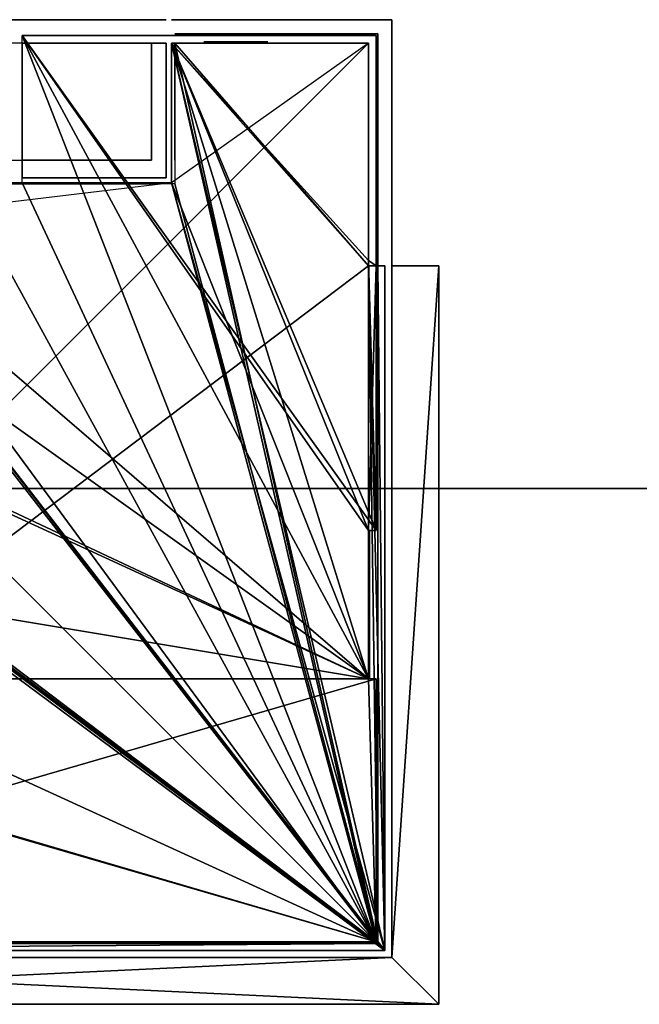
# Model space of a CAD drawing. Header units: metres. Extents: x -25 to 185, y -12 to 10.
# Tile 3 of 5: x 2 to 15, y -11 to 10. Entities that reach past the tile are written whole.
import ezdxf

# ---------------------------------------------------------------- set-up
doc = ezdxf.new("R2010")
doc.units = ezdxf.units.M

msp = doc.modelspace()

# ---------------------------------------------------------------- linework, layer by layer
at = {"layer": 'Building Shading', "color": 195}
for points in [[(5.3707, 10, 17.75), (5.3707, 10, 18.75), (10, 10, 18.75), (10, 10, 17.75)], [(10, 10, 17.75), (10, 10, 18.75), (5.3707, 10, 18.75), (5.3707, 10, 17.75)], [(10, 10, 17.75), (10, 10, 18.75), (10, -10, 18.75), (10, -10, 17.75)], [(10, -10, 17.75), (10, -10, 18.75), (10, 10, 18.75), (10, 10, 17.75)], [(5.3707, 9.7, 17.75), (5.3707, 9.7, 18.75), (9.7, 9.7, 18.75), (9.7, 9.7, 17.75)], [(9.7, 9.7, 17.75), (9.7, 9.7, 18.75), (5.3707, 9.7, 18.75), (5.3707, 9.7, 17.75)], [(9.7, 9.7, 17.75), (9.7, 9.7, 18.75), (9.7, -9.7, 18.75), (9.7, -9.7, 17.75)], [(9.7, -9.7, 17.75), (9.7, -9.7, 18.75), (9.7, 9.7, 18.75), (9.7, 9.7, 17.75)], [(10, 4.75251, 6.55), (11, 4.75, 6.55), (10, -10, 6.55)], [(10, -10, 6.55), (11, 4.75, 6.55), (10, 4.75251, 6.55)], [(10, 4.75251, 6.56), (11, 4.75, 6.56), (10, -10, 6.56)], [(10, -10, 6.56), (11, 4.75, 6.56), (10, 4.75251, 6.56)], [(10, 4.75251, 10.05), (11, 4.75, 10.05), (10, -10, 10.05)], [(10, -10, 10.05), (11, 4.75, 10.05), (10, 4.75251, 10.05)], [(10, 4.75251, 10.06), (11, 4.75, 10.06), (10, -10, 10.06)], [(10, -10, 10.06), (11, 4.75, 10.06), (10, 4.75251, 10.06)], [(10, 4.75251, 13.55), (11, 4.75, 13.55), (10, -10, 13.55)], [(10, -10, 13.55), (11, 4.75, 13.55), (10, 4.75251, 13.55)], [(10, 4.75251, 13.56), (11, 4.75, 13.56), (10, -10, 13.56)], [(10, -10, 13.56), (11, 4.75, 13.56), (10, 4.75251, 13.56)], [(11, 4.75, 3.05), (10, 4.75249, 3.05), (10, -10, 3.05)], [(10, -10, 3.05), (10, 4.75249, 3.05), (11, 4.75, 3.05)], [(11, 4.75, 3.06), (10, 4.75249, 3.06), (10, -10, 3.06)], [(10, -10, 3.06), (10, 4.75249, 3.06), (11, 4.75, 3.06)], [(11, 4.75, 17.25), (10, 4.75249, 17.25), (10, -10, 17.25)], [(10, -10, 17.25), (10, 4.75249, 17.25), (11, 4.75, 17.25)], [(11, 4.75, 17.26), (10, 4.75249, 17.26), (10, -10, 17.26)], [(10, -10, 17.26), (10, 4.75249, 17.26), (11, 4.75, 17.26)], [(10, -10, 3.05), (11, -11, 3.05), (11, 4.75, 3.05)], [(11, 4.75, 3.05), (11, -11, 3.05), (10, -10, 3.05)], [(10, -10, 3.06), (11, -11, 3.06), (11, 4.75, 3.06)], [(11, 4.75, 3.06), (11, -11, 3.06), (10, -10, 3.06)], [(11, -11, 6.55), (10, -10, 6.55), (11, 4.75, 6.55)], [(11, 4.75, 6.55), (10, -10, 6.55), (11, -11, 6.55)], [(11, -11, 6.56), (10, -10, 6.56), (11, 4.75, 6.56)], [(11, 4.75, 6.56), (10, -10, 6.56), (11, -11, 6.56)], [(11, -11, 10.05), (10, -10, 10.05), (11, 4.75, 10.05)], [(11, 4.75, 10.05), (10, -10, 10.05), (11, -11, 10.05)], [(11, -11, 10.06), (10, -10, 10.06), (11, 4.75, 10.06)], [(11, 4.75, 10.06), (10, -10, 10.06), (11, -11, 10.06)], [(11, -11, 13.55), (10, -10, 13.55), (11, 4.75, 13.55)], [(11, 4.75, 13.55), (10, -10, 13.55), (11, -11, 13.55)], [(11, -11, 13.56), (10, -10, 13.56), (11, 4.75, 13.56)], [(11, 4.75, 13.56), (10, -10, 13.56), (11, -11, 13.56)], [(10, -10, 17.25), (11, -11, 17.25), (11, 4.75, 17.25)], [(11, 4.75, 17.25), (11, -11, 17.25), (10, -10, 17.25)], [(10, -10, 17.26), (11, -11, 17.26), (11, 4.75, 17.26)], [(11, 4.75, 17.26), (11, -11, 17.26), (10, -10, 17.26)], [(9.7, -9.7, 17.75), (9.7, -9.7, 18.75), (-9.7, -9.7, 18.75), (-9.7, -9.7, 17.75)], [(-9.7, -9.7, 17.75), (-9.7, -9.7, 18.75), (9.7, -9.7, 18.75), (9.7, -9.7, 17.75)], [(10, -10, 3.05), (-11, -11, 3.05), (11, -11, 3.05)], [(11, -11, 3.05), (-11, -11, 3.05), (10, -10, 3.05)], [(-10, -10, 3.05), (-11, -11, 3.05), (10, -10, 3.05)], [(10, -10, 3.05), (-11, -11, 3.05), (-10, -10, 3.05)], [(10, -10, 3.06), (-11, -11, 3.06), (11, -11, 3.06)], [(11, -11, 3.06), (-11, -11, 3.06), (10, -10, 3.06)], [(-10, -10, 3.06), (-11, -11, 3.06), (10, -10, 3.06)], [(10, -10, 3.06), (-11, -11, 3.06), (-10, -10, 3.06)], [(-11, -11, 6.55), (-10, -10, 6.55), (11, -11, 6.55)], [(11, -11, 6.55), (-10, -10, 6.55), (-11, -11, 6.55)], [(-11, -11, 6.56), (-10, -10, 6.56), (11, -11, 6.56)], [(11, -11, 6.56), (-10, -10, 6.56), (-11, -11, 6.56)], [(-11, -11, 10.05), (-10, -10, 10.05), (11, -11, 10.05)], [(11, -11, 10.05), (-10, -10, 10.05), (-11, -11, 10.05)], [(-11, -11, 10.06), (-10, -10, 10.06), (11, -11, 10.06)], [(11, -11, 10.06), (-10, -10, 10.06), (-11, -11, 10.06)], [(-11, -11, 13.55), (-10, -10, 13.55), (11, -11, 13.55)], [(11, -11, 13.55), (-10, -10, 13.55), (-11, -11, 13.55)], [(-11, -11, 13.56), (-10, -10, 13.56), (11, -11, 13.56)], [(11, -11, 13.56), (-10, -10, 13.56), (-11, -11, 13.56)], [(10, -10, 17.25), (-11, -11, 17.25), (11, -11, 17.25)], [(11, -11, 17.25), (-11, -11, 17.25), (10, -10, 17.25)], [(-10, -10, 17.25), (-11, -11, 17.25), (10, -10, 17.25)], [(10, -10, 17.25), (-11, -11, 17.25), (-10, -10, 17.25)], [(10, -10, 17.26), (-11, -11, 17.26), (11, -11, 17.26)], [(11, -11, 17.26), (-11, -11, 17.26), (10, -10, 17.26)], [(-10, -10, 17.26), (-11, -11, 17.26), (10, -10, 17.26)], [(10, -10, 17.26), (-11, -11, 17.26), (-10, -10, 17.26)], [(10, -10, 17.75), (10, -10, 18.75), (-10, -10, 18.75), (-10, -10, 17.75)], [(-10, -10, 17.75), (-10, -10, 18.75), (10, -10, 18.75), (10, -10, 17.75)], [(10, -10, 6.55), (11, -11, 6.55), (-10, -10, 6.55)], [(-10, -10, 6.55), (11, -11, 6.55), (10, -10, 6.55)], [(10, -10, 6.56), (11, -11, 6.56), (-10, -10, 6.56)], [(-10, -10, 6.56), (11, -11, 6.56), (10, -10, 6.56)], [(10, -10, 10.05), (11, -11, 10.05), (-10, -10, 10.05)], [(-10, -10, 10.05), (11, -11, 10.05), (10, -10, 10.05)], [(10, -10, 10.06), (11, -11, 10.06), (-10, -10, 10.06)], [(-10, -10, 10.06), (11, -11, 10.06), (10, -10, 10.06)], [(10, -10, 13.55), (11, -11, 13.55), (-10, -10, 13.55)], [(-10, -10, 13.55), (11, -11, 13.55), (10, -10, 13.55)], [(10, -10, 13.56), (11, -11, 13.56), (-10, -10, 13.56)], [(-10, -10, 13.56), (11, -11, 13.56), (10, -10, 13.56)]]:
    msp.add_3dface(points, dxfattribs=at)
at = {"layer": 'Z01_P02', "color": 43}
for points in [[(9.5, 10, 3), (9.5, 10), (5.296, 10), (5.296, 10, 3)], [(5.296, 9.49988, 3), (5.296, 9.49988), (5.296, 6.62988), (5.296, 6.62988, 3)], [(10, 4.86232, 3), (10, 4.86232), (10, 9.5), (10, 9.5, 3)], [(5.18606, 6.5197, 3), (5.18606, 6.5197), (2.11256, 6.5197), (2.11256, 6.5197, 3)], [(10, -9.85, 3), (10, -9.85), (10, 4.75231), (10, 4.75231, 3)], [(12, 0, -25.7), (0, 0, -25.7), (0, 0, -26), (12, 0, -26)], [(185.259, 0, -26.7), (0, 0, -26.7), (0, 0, -27), (185.259, 0, -27)], [(19.44, 0, -27.7), (0, 0, -27.7), (0, 0, -28), (19.44, 0, -28)], [(6, 0, -28.7), (0, 0, -28.7), (0, 0, -29), (6, 0, -29)], [(-9.85, -10, 3), (-9.85, -10), (9.85, -10), (9.85, -10, 3)]]:
    msp.add_3dface(points, dxfattribs=at)
at = {"layer": 'Z01_P02', "color": 15}
for points in [[(9.85, -9.85005, 3), (-2.8059, 6.51965, 3), (-9.5, 9.49995, 3)], [(9.85, -9.85005, 3), (-9.5, 9.49995, 3), (-9.5, 4.75245, 3)], [(9.5001, 4.75245, 3), (9.5001, 9.49995, 3), (5.2961, 9.49995, 3)], [(9.85, -9.85005, 3), (9.5001, 4.75245, 3), (5.2961, 9.49995, 3)], [(9.85, -9.85005, 3), (5.2961, 9.49995, 3), (5.2961, 6.51965, 3)], [(9.85, -9.85005, 3), (5.2961, 6.51965, 3), (-2.8059, 6.51965, 3)], [(-9.85, 4.75245, 3), (-9.85, -9.85005, 3), (9.85, -9.85005, 3)], [(-9.85, 4.75245, 3), (9.85, -9.85005, 3), (-9.5, 4.75245, 3)], [(9.85, -9.85005, 3), (9.85, 4.75245, 3), (9.5001, 4.75245, 3)]]:
    msp.add_3dface(points, dxfattribs=at)
at = {"layer": 'Z01_P02', "color": 8}
for points in [[(9.66623, -9.66582), (-9.49997, 4.86248), (-9.49997, 9.49998)], [(9.66623, -9.66582), (-9.49997, 9.49998), (-2.80597, 6.51948)], [(9.66623, -9.66582), (5.29613, 6.51948), (5.29613, 9.49998)], [(5.29613, 9.49998), (9.50013, 9.49998), (9.50013, 4.86248)], [(5.29613, 9.49998), (9.50013, 4.86248), (9.66623, -0.89432)], [(5.29613, 9.49998), (9.66623, -0.89432), (9.50023, -0.89432)], [(5.29613, 9.49998), (9.50023, -0.89432), (9.50023, -4.05532)], [(9.66623, -9.66582), (5.29613, 9.49998), (9.50023, -4.05532)], [(9.66623, -9.66582), (-2.80597, 6.51948), (5.29613, 6.51948)], [(9.66623, -9.66582), (-9.66577, 4.75268), (-9.49997, 4.86248)], [(9.50013, 4.86248), (9.66623, 4.75268), (9.66623, -0.89432)], [(9.66623, -9.66582), (-9.49977, -0.89432), (-9.66577, 4.75268)], [(9.66623, -9.66582), (-9.49977, -4.05532), (-9.49977, -0.89432)], [(9.66623, -9.66582), (-9.66577, -9.66582), (-9.66577, -4.05532)], [(9.66623, -9.66582), (-9.66577, -4.05532), (-9.49977, -4.05532)], [(9.66623, -9.66582), (9.50023, -4.05532), (9.66623, -4.05532)]]:
    msp.add_3dface(points, dxfattribs=at)
at = {"layer": 'Z01_P02', "color": 143}
for points in [[(7.35368, 9.525, 2.382), (7.35368, 9.525, 1.618), (5.98968, 9.525, 1.618), (5.98968, 9.525, 2.382)], [(10, -9.65827, 2.80885), (10, -9.65827, 0.19115), (10, 4.56058, 0.19115), (10, 4.56058, 2.80885)], [(-9.65001, -10, 2.80085), (-9.65001, -10, 0.19915), (9.65001, -10, 0.19915), (9.65001, -10, 2.80085)]]:
    msp.add_3dface(points, dxfattribs=at)
at = {"layer": 'Z02_P03', "color": 43}
for points in [[(9.5, 10, 6.5), (9.5, 10, 3.5), (5.296, 10, 3.5), (5.296, 10, 6.5)], [(5.296, 9.49988, 6.5), (5.296, 9.49988, 3.5), (5.296, 6.62988, 3.5), (5.296, 6.62988, 6.5)], [(10, 4.86232, 6.5), (10, 4.86232, 3.5), (10, 9.5, 3.5), (10, 9.5, 6.5)], [(5.18606, 6.5197, 6.5), (5.18606, 6.5197, 3.5), (2.11256, 6.5197, 3.5), (2.11256, 6.5197, 6.5)], [(10, -9.85, 6.5), (10, -9.85, 3.5), (10, 4.75231, 3.5), (10, 4.75231, 6.5)], [(12, 0, -25.7), (0, 0, -25.7), (0, 0, -26), (12, 0, -26)], [(137.826, 0, -26.7), (0, 0, -26.7), (0, 0, -27), (137.826, 0, -27)], [(16.8801, 0, -27.7), (0, 0, -27.7), (0, 0, -28), (16.8801, 0, -28)], [(6, 0, -28.7), (0, 0, -28.7), (0, 0, -29), (6, 0, -29)], [(-9.85, -10, 6.5), (-9.85, -10, 3.5), (9.85, -10, 3.5), (9.85, -10, 6.5)]]:
    msp.add_3dface(points, dxfattribs=at)
at = {"layer": 'Z02_P03', "color": 8}
for points in [[(9.5001, 9.49995, 3), (9.5001, 4.75245, 3), (-9.85, -9.85005, 3)], [(5.2961, 6.51965, 3), (5.2961, 9.49995, 3), (9.5001, 9.49995, 3)], [(-9.5, 4.75245, 3), (-2.8059, 6.51965, 3), (5.2961, 6.51965, 3)], [(9.5001, 4.75245, 3), (9.85, -9.85005, 3), (-9.85, -9.85005, 3)], [(9.5001, 4.75245, 3), (9.85, 4.75245, 3), (9.85, -9.85005, 3)]]:
    msp.add_3dface(points, dxfattribs=at)
at = {"layer": 'Z02_P03', "color": 15}
for points in [[(9.85, -9.85005, 6.5), (-2.8059, 6.51965, 6.5), (-9.4999, 9.49995, 6.5)], [(9.85, -9.85005, 6.5), (-9.4999, 9.49995, 6.5), (-9.4999, 4.75245, 6.5)], [(9.5001, 4.75245, 6.5), (9.5001, 9.49995, 6.5), (5.2961, 9.49995, 6.5)], [(9.85, -9.85005, 6.5), (9.5001, 4.75245, 6.5), (5.2961, 9.49995, 6.5)], [(9.85, -9.85005, 6.5), (5.2961, 9.49995, 6.5), (5.2961, 6.51965, 6.5)], [(9.85, -9.85005, 6.5), (5.2961, 6.51965, 6.5), (-2.8059, 6.51965, 6.5)], [(-9.85, 4.75245, 6.5), (-9.85, -9.85005, 6.5), (9.85, -9.85005, 6.5)], [(-9.85, 4.75245, 6.5), (9.85, -9.85005, 6.5), (-9.4999, 4.75245, 6.5)], [(9.85, -9.85005, 6.5), (9.85, 4.75245, 6.5), (9.5001, 4.75245, 6.5)]]:
    msp.add_3dface(points, dxfattribs=at)
at = {"layer": 'Z02_P03', "color": 143}
for points in [[(7.35368, 9.525, 5.882), (7.35368, 9.525, 5.118), (5.98968, 9.525, 5.118), (5.98968, 9.525, 5.882)], [(10, -9.65827, 6.30885), (10, -9.65827, 3.69115), (10, 4.56058, 3.69115), (10, 4.56058, 6.30885)], [(-9.65001, -10, 6.30085), (-9.65001, -10, 3.69915), (9.65001, -10, 3.69915), (9.65001, -10, 6.30085)]]:
    msp.add_3dface(points, dxfattribs=at)
at = {"layer": 'Z03_P04', "color": 43}
for points in [[(9.5, 10, 10), (9.5, 10, 7), (5.296, 10, 7), (5.296, 10, 10)], [(5.296, 9.49988, 10), (5.296, 9.49988, 7), (5.296, 6.62988, 7), (5.296, 6.62988, 10)], [(10, 4.86232, 10), (10, 4.86232, 7), (10, 9.5, 7), (10, 9.5, 10)], [(5.18606, 6.5197, 10), (5.18606, 6.5197, 7), (2.11256, 6.5197, 7), (2.11256, 6.5197, 10)], [(10, -9.85, 10), (10, -9.85, 7), (10, 4.75231, 7), (10, 4.75231, 10)], [(12, 0, -25.7), (0, 0, -25.7), (0, 0, -26), (12, 0, -26)], [(137.936, 0, -26.7), (0, 0, -26.7), (0, 0, -27), (137.936, 0, -27)], [(16.8801, 0, -27.7), (0, 0, -27.7), (0, 0, -28), (16.8801, 0, -28)], [(6, 0, -28.7), (0, 0, -28.7), (0, 0, -29), (6, 0, -29)], [(-9.85, -10, 10), (-9.85, -10, 7), (9.85, -10, 7), (9.85, -10, 10)]]:
    msp.add_3dface(points, dxfattribs=at)
at = {"layer": 'Z03_P04', "color": 8}
for points in [[(9.5001, 9.49995, 6.5), (9.5001, 4.75245, 6.5), (-9.85, -9.85005, 6.5)], [(5.2961, 6.51965, 6.5), (5.2961, 9.49995, 6.5), (9.5001, 9.49995, 6.5)], [(-9.4999, 4.75245, 6.5), (-2.8059, 6.51965, 6.5), (5.2961, 6.51965, 6.5)], [(9.5001, 4.75245, 6.5), (9.85, -9.85005, 6.5), (-9.85, -9.85005, 6.5)], [(9.5001, 4.75245, 6.5), (9.85, 4.75245, 6.5), (9.85, -9.85005, 6.5)]]:
    msp.add_3dface(points, dxfattribs=at)
at = {"layer": 'Z03_P04', "color": 15}
for points in [[(9.85, -9.85005, 10), (-2.8059, 6.51965, 10), (-9.4999, 9.49995, 10)], [(9.85, -9.85005, 10), (-9.4999, 9.49995, 10), (-9.4999, 4.75245, 10)], [(9.5001, 4.75245, 10), (9.5001, 9.49995, 10), (5.2961, 9.49995, 10)], [(9.85, -9.85005, 10), (9.5001, 4.75245, 10), (5.2961, 9.49995, 10)], [(9.85, -9.85005, 10), (5.2961, 9.49995, 10), (5.2961, 6.51965, 10)], [(9.85, -9.85005, 10), (5.2961, 6.51965, 10), (-2.8059, 6.51965, 10)], [(-9.85, 4.75245, 10), (-9.85, -9.85005, 10), (9.85, -9.85005, 10)], [(-9.85, 4.75245, 10), (9.85, -9.85005, 10), (-9.4999, 4.75245, 10)], [(9.85, -9.85005, 10), (9.85, 4.75245, 10), (9.5001, 4.75245, 10)]]:
    msp.add_3dface(points, dxfattribs=at)
at = {"layer": 'Z03_P04', "color": 143}
for points in [[(7.35368, 9.525, 9.382), (7.35368, 9.525, 8.618), (5.98968, 9.525, 8.618), (5.98968, 9.525, 9.382)], [(10, -9.65827, 9.80885), (10, -9.65827, 7.19115), (10, 4.56058, 7.19115), (10, 4.56058, 9.80885)], [(-9.65001, -10, 9.80085), (-9.65001, -10, 7.19915), (9.65001, -10, 7.19915), (9.65001, -10, 9.80085)]]:
    msp.add_3dface(points, dxfattribs=at)
at = {"layer": 'Z04_P05', "color": 43}
for points in [[(9.5, 10, 13.5), (9.5, 10, 10.5), (5.296, 10, 10.5), (5.296, 10, 13.5)], [(5.296, 9.49988, 13.5), (5.296, 9.49988, 10.5), (5.296, 6.62988, 10.5), (5.296, 6.62988, 13.5)], [(10, 4.86232, 13.5), (10, 4.86232, 10.5), (10, 9.5, 10.5), (10, 9.5, 13.5)], [(5.18606, 6.5197, 13.5), (5.18606, 6.5197, 10.5), (2.11256, 6.5197, 10.5), (2.11256, 6.5197, 13.5)], [(10, -9.85, 13.5), (10, -9.85, 10.5), (10, 4.75231, 10.5), (10, 4.75231, 13.5)], [(12, 0, -25.7), (0, 0, -25.7), (0, 0, -26), (12, 0, -26)], [(137.936, 0, -26.7), (0, 0, -26.7), (0, 0, -27), (137.936, 0, -27)], [(16.8801, 0, -27.7), (0, 0, -27.7), (0, 0, -28), (16.8801, 0, -28)], [(6, 0, -28.7), (0, 0, -28.7), (0, 0, -29), (6, 0, -29)], [(-9.85, -10, 13.5), (-9.85, -10, 10.5), (9.85, -10, 10.5), (9.85, -10, 13.5)]]:
    msp.add_3dface(points, dxfattribs=at)
at = {"layer": 'Z04_P05', "color": 8}
for points in [[(9.5001, 9.49995, 10), (9.5001, 4.75245, 10), (-9.85, -9.85005, 10)], [(5.2961, 6.51965, 10), (5.2961, 9.49995, 10), (9.5001, 9.49995, 10)], [(-9.4999, 4.75245, 10), (-2.8059, 6.51965, 10), (5.2961, 6.51965, 10)], [(9.5001, 4.75245, 10), (9.85, -9.85005, 10), (-9.85, -9.85005, 10)], [(9.5001, 4.75245, 10), (9.85, 4.75245, 10), (9.85, -9.85005, 10)]]:
    msp.add_3dface(points, dxfattribs=at)
at = {"layer": 'Z04_P05', "color": 15}
for points in [[(9.85, -9.85005, 13.5), (-2.8059, 6.51965, 13.5), (-9.4999, 9.49995, 13.5)], [(9.85, -9.85005, 13.5), (-9.4999, 9.49995, 13.5), (-9.4999, 4.75245, 13.5)], [(9.5001, 4.75245, 13.5), (9.5001, 9.49995, 13.5), (5.2961, 9.49995, 13.5)], [(9.85, -9.85005, 13.5), (9.5001, 4.75245, 13.5), (5.2961, 9.49995, 13.5)], [(9.85, -9.85005, 13.5), (5.2961, 9.49995, 13.5), (5.2961, 6.51965, 13.5)], [(9.85, -9.85005, 13.5), (5.2961, 6.51965, 13.5), (-2.8059, 6.51965, 13.5)], [(-9.85, 4.75245, 13.5), (-9.85, -9.85005, 13.5), (9.85, -9.85005, 13.5)], [(-9.85, 4.75245, 13.5), (9.85, -9.85005, 13.5), (-9.4999, 4.75245, 13.5)], [(9.85, -9.85005, 13.5), (9.85, 4.75245, 13.5), (9.5001, 4.75245, 13.5)]]:
    msp.add_3dface(points, dxfattribs=at)
at = {"layer": 'Z04_P05', "color": 143}
for points in [[(7.35368, 9.525, 12.882), (7.35368, 9.525, 12.118), (5.98968, 9.525, 12.118), (5.98968, 9.525, 12.882)], [(10, -9.65827, 13.3088), (10, -9.65827, 10.6912), (10, 4.56058, 10.6912), (10, 4.56058, 13.3088)], [(-9.65001, -10, 13.3009), (-9.65001, -10, 10.6991), (9.65001, -10, 10.6991), (9.65001, -10, 13.3009)]]:
    msp.add_3dface(points, dxfattribs=at)
at = {"layer": 'Z05_P06', "color": 43}
for points in [[(9.5, 10, 17.05), (9.5, 10, 14), (5.296, 10, 14), (5.296, 10, 17.05)], [(5.296, 9.49988, 17.05), (5.296, 9.49988, 14), (5.296, 6.62988, 14), (5.296, 6.62988, 17.05)], [(10, 4.86232, 17.05), (10, 4.86232, 14), (10, 9.5, 14), (10, 9.5, 17.05)], [(5.18606, 6.5197, 17.05), (5.18606, 6.5197, 14), (2.11256, 6.5197, 14), (2.11256, 6.5197, 17.05)], [(10, -9.85, 17.05), (10, -9.85, 14), (10, 4.75231, 14), (10, 4.75231, 17.05)], [(12.2, 0, -25.7), (0, 0, -25.7), (0, 0, -26), (12.2, 0, -26)], [(68.968, 0, -26.7), (0, 0, -26.7), (0, 0, -27), (68.968, 0, -27)], [(68.2165, 0, -27.7), (0, 0, -27.7), (0, 0, -28), (68.2165, 0, -28)], [(16.8801, 0, -28.7), (0, 0, -28.7), (0, 0, -29), (16.8801, 0, -29)], [(6.1, 0, -29.7), (0, 0, -29.7), (0, 0, -30), (6.1, 0, -30)], [(-9.85, -10, 17.05), (-9.85, -10, 14), (9.85, -10, 14), (9.85, -10, 17.05)]]:
    msp.add_3dface(points, dxfattribs=at)
at = {"layer": 'Z05_P06', "color": 8}
for points in [[(9.5001, 9.49995, 13.5), (9.5001, 4.75245, 13.5), (-9.85, -9.85005, 13.5)], [(5.2961, 6.51965, 13.5), (5.2961, 9.49995, 13.5), (9.5001, 9.49995, 13.5)], [(-9.4999, 4.75245, 13.5), (-2.8059, 6.51965, 13.5), (5.2961, 6.51965, 13.5)], [(9.5001, 4.75245, 13.5), (9.85, -9.85005, 13.5), (-9.85, -9.85005, 13.5)], [(9.5001, 4.75245, 13.5), (9.85, 4.75245, 13.5), (9.85, -9.85005, 13.5)]]:
    msp.add_3dface(points, dxfattribs=at)
at = {"layer": 'Z05_P06', "color": 15}
for points in [[(9.7, -9.70005, 17.75), (-2.883, 6.50195, 17.75), (-9.5, 9.49995, 17.75)], [(9.7, -9.70005, 17.75), (-9.5, 9.49995, 17.75), (-9.5, 4.75245, 17.75)], [(9.5, 4.75245, 17.75), (9.5, 9.49995, 17.75), (5.3705, 9.49995, 17.75)], [(9.7, -9.70005, 17.75), (9.5, 4.75245, 17.75), (5.3705, 9.49995, 17.75)], [(9.7, -9.70005, 17.75), (5.3705, 9.49995, 17.75), (5.3705, 6.50195, 17.75)], [(9.7, -9.70005, 17.75), (5.3705, 6.50195, 17.75), (-2.883, 6.50195, 17.75)], [(-9.7, 4.75245, 17.75), (-9.7, -9.70005, 17.75), (9.7, -9.70005, 17.75)], [(-9.7, 4.75245, 17.75), (9.7, -9.70005, 17.75), (-9.5, 4.75245, 17.75)], [(9.7, -9.70005, 17.75), (9.7, 4.75245, 17.75), (9.5, 4.75245, 17.75)], [(9.85, -9.85, 17.05), (9.85, 4.7525, 17.05), (9.7, 4.7525, 17.05)], [(9.85, -9.85, 17.05), (9.7, 4.7525, 17.05), (9.7, -9.7, 17.05)], [(-9.85, -9.85, 17.05), (9.85, -9.85, 17.05), (9.7, -9.7, 17.05)], [(-9.85, -9.85, 17.05), (9.7, -9.7, 17.05), (-9.7, -9.7, 17.05)]]:
    msp.add_3dface(points, dxfattribs=at)
at = {"layer": 'Z05_P06', "color": 143}
for points in [[(7.35368, 9.525, 16.382), (7.35368, 9.525, 15.618), (5.98968, 9.525, 15.618), (5.98968, 9.525, 16.382)], [(10, -9.65627, 16.8568), (10, -9.65627, 14.1932), (10, 4.55858, 14.1932), (10, 4.55858, 16.8568)], [(-9.64701, -10, 16.8478), (-9.64701, -10, 14.2022), (9.64701, -10, 14.2022), (9.64701, -10, 16.8478)]]:
    msp.add_3dface(points, dxfattribs=at)
at = {"layer": 'Z06_ESCALERAS', "color": 43}
for points in [[(4.6985, 0, -25.7), (0, 0, -25.7), (0, 0, -26), (4.6985, 0, -26)], [(56.0692, 0, -26.7), (0, 0, -26.7), (0, 0, -27), (56.0692, 0, -27)], [(20.5, 0, -27.7), (0, 0, -27.7), (0, 0, -28), (20.5, 0, -28)], [(30.1, 0, -26), (0, 0, -26), (0, 0, -25.7), (30.1, 0, -25.7)], [(15.05, 0, -27), (0, 0, -27), (0, 0, -26.7), (15.05, 0, -26.7)]]:
    msp.add_3dface(points, dxfattribs=at)
at = {"layer": 'Z07_APARCAMIENTO', "color": 8}
for points in [[(9.666, -9.666, -3.5), (-9.5, -0.8945, -3.5), (-9.666, 9.666, -3.5)], [(9.666, -9.666, -3.5), (-9.666, 9.666, -3.5), (-2.806, 7.2795, -3.5)], [(9.666, -9.666, -3.5), (2.1125, 6.5195, -3.5), (2.1125, 9.666, -3.5)], [(2.1125, 9.666, -3.5), (9.666, 9.666, -3.5), (9.666, -0.8945, -3.5)], [(2.1125, 9.666, -3.5), (9.666, -0.8945, -3.5), (9.5, -0.8945, -3.5)], [(2.1125, 9.666, -3.5), (9.5, -0.8945, -3.5), (9.5, -4.0555, -3.5)], [(9.666, -9.666, -3.5), (2.1125, 9.666, -3.5), (9.5, -4.0555, -3.5)], [(9.666, -9.666, -3.5), (-2.806, 7.2795, -3.5), (0.8005, 6.5195, -3.5)], [(9.666, -9.666, -3.5), (0.8005, 6.5195, -3.5), (2.1125, 6.5195, -3.5)], [(9.666, -9.666, -3.5), (-9.5, -4.0555, -3.5), (-9.5, -0.8945, -3.5)], [(9.666, -9.666, -3.5), (-9.666, -9.666, -3.5), (-9.666, -4.0555, -3.5)], [(9.666, -9.666, -3.5), (-9.666, -4.0555, -3.5), (-9.5, -4.0555, -3.5)], [(9.666, -9.666, -3.5), (9.5, -4.0555, -3.5), (9.666, -4.0555, -3.5)]]:
    msp.add_3dface(points, dxfattribs=at)
at = {"layer": 'Z07_APARCAMIENTO', "color": 43}
for points in [[(9.666, 9.666, -0.5), (9.666, 9.666, -3.5), (2.1124, 9.666, -3.5), (2.1124, 9.666, -0.5)], [(9.666, -0.8945, -0.5), (9.666, -0.8945, -3.5), (9.666, 9.666, -3.5), (9.666, 9.666, -0.5)], [(12, 0, -25.7), (0, 0, -25.7), (0, 0, -26), (12, 0, -26)], [(69.249, 0, -26.7), (0, 0, -26.7), (0, 0, -27), (69.249, 0, -27)], [(94.4427, 0, -27.7), (0, 0, -27.7), (0, 0, -28), (94.4427, 0, -28)], [(9.5, -0.8945, -0.5), (9.5, -0.8945, -3.5), (9.666, -0.8945, -3.5), (9.666, -0.8945, -0.5)], [(10, -4.0554, -0.5), (10, -4.0554, -3.5), (10, -0.8945, -3.5), (10, -0.8945, -0.5)], [(9.666, -4.0554, -0.5), (9.666, -4.0554, -3.5), (9.5, -4.0554, -3.5), (9.5, -4.0554, -0.5)], [(9.666, -9.666, -0.5), (9.666, -9.666, -3.5), (9.666, -4.0554, -3.5), (9.666, -4.0554, -0.5)], [(-9.666, -9.666, -0.5), (-9.666, -9.666, -3.5), (9.666, -9.666, -3.5), (9.666, -9.666, -0.5)]]:
    msp.add_3dface(points, dxfattribs=at)
at = {"layer": 'Z07_APARCAMIENTO', "color": 15}
for points in [[(9.50023, -4.05532), (-2.80597, 6.51948), (-9.49997, 9.49998)], [(9.50023, -4.05532), (-9.49997, 9.49998), (-9.49997, 4.86248)], [(2.1126, 9.4998, -0.5), (2.1126, 6.6293, -0.5), (5.1861, 6.6293, -0.5), (5.1861, 9.4998, -0.5)], [(9.50023, -4.05532), (9.50013, 9.49998), (5.29613, 9.49998)], [(9.50023, -4.05532), (5.29613, 9.49998), (5.29613, 6.51948)], [(9.50023, -4.05532), (9.50013, 4.86248), (9.50013, 9.49998)], [(9.50023, -4.05532), (5.29613, 6.51948), (-2.80597, 6.51948)], [(9.50023, -4.05532), (-9.49997, 4.86248), (-9.66577, 4.75268)], [(9.50023, -0.89432), (9.66623, 4.75268), (9.50013, 4.86248)], [(9.50023, -4.05532), (9.50023, -0.89432), (9.50013, 4.86248)], [(9.50023, -4.05532), (-9.66577, 4.75268), (-9.49977, -0.89432)], [(9.50023, -0.89432), (9.66623, -0.89432), (9.66623, 4.75268)], [(9.50023, -4.05532), (-9.49977, -0.89432), (-9.49977, -4.05532)], [(9.66623, -4.05532), (-9.49977, -4.05532), (-9.66577, -4.05532)], [(9.66623, -4.05532), (-9.66577, -4.05532), (-9.66577, -9.66582)], [(9.66623, -4.05532), (-9.66577, -9.66582), (9.66623, -9.66582)], [(9.66623, -4.05532), (9.50023, -4.05532), (-9.49977, -4.05532)]]:
    msp.add_3dface(points, dxfattribs=at)
at = {"layer": 'Z07_APARCAMIENTO', "color": 45}
msp.add_3dface([(9.525, -4.0554, -1.47), (9.525, -4.0554, -3.5), (9.525, -0.90016, -3.5), (9.525, -0.90016, -1.47)], dxfattribs=at)
at = {"layer": 'Z08_PATINILLO', "color": 43}
msp.add_3dface([(30.1, 0, -25.7), (0, 0, -25.7), (0, 0, -26), (30.1, 0, -26)], dxfattribs=at)
at = {"layer": 'Z09_ASCENSOR', "color": 43}
for points in [[(5.186, 10, 3), (5.186, 10), (2.1124, 10), (2.1124, 10, 3)], [(5.186, 10, 6.5), (5.186, 10, 3.5), (2.1124, 10, 3.5), (2.1124, 10, 6.5)], [(5.186, 10, 10), (5.186, 10, 7), (2.1124, 10, 7), (2.1124, 10, 10)], [(5.186, 10, 13.5), (5.186, 10, 10.5), (2.1124, 10, 10.5), (2.1124, 10, 13.5)], [(5.186, 10, 17.3), (5.186, 10, 14), (2.1124, 10, 14), (2.1124, 10, 17.3)], [(5.296, 6.62988, 3), (5.296, 6.62988), (5.296, 9.49988), (5.296, 9.49988, 3)], [(5.296, 6.62988, 6.5), (5.296, 6.62988, 3.5), (5.296, 9.49988, 3.5), (5.296, 9.49988, 6.5)], [(5.296, 6.62988, 10), (5.296, 6.62988, 7), (5.296, 9.49988, 7), (5.296, 9.49988, 10)], [(5.296, 6.62988, 13.5), (5.296, 6.62988, 10.5), (5.296, 9.49988, 10.5), (5.296, 9.49988, 13.5)], [(5.296, 6.62988, 17.05), (5.296, 6.62988, 14), (5.296, 9.49988, 14), (5.296, 9.49988, 17.05)], [(2.11256, 6.5197, 3), (2.11256, 6.5197), (5.18606, 6.5197), (5.18606, 6.5197, 3)], [(2.11256, 6.5197, 6.5), (2.11256, 6.5197, 3.5), (5.18606, 6.5197, 3.5), (5.18606, 6.5197, 6.5)], [(2.11256, 6.5197, 10), (2.11256, 6.5197, 7), (5.18606, 6.5197, 7), (5.18606, 6.5197, 10)], [(2.11256, 6.5197, 13.5), (2.11256, 6.5197, 10.5), (5.18606, 6.5197, 10.5), (5.18606, 6.5197, 13.5)], [(2.11256, 6.5197, 17.05), (2.11256, 6.5197, 14), (5.18606, 6.5197, 14), (5.18606, 6.5197, 17.05)], [(30.42, 0, -25.7), (0, 0, -25.7), (0, 0, -26), (30.42, 0, -26)], [(15.05, 0, -26.7), (0, 0, -26.7), (0, 0, -27), (15.05, 0, -27)]]:
    msp.add_3dface(points, dxfattribs=at)
at = {"layer": 'Z09_ASCENSOR', "color": 15}
for points in [[(2.1123, 9.4998, 17.3), (2.1123, 7.0018, 17.3), (4.8703, 7.0018, 17.3), (4.8703, 9.4998, 17.3)], [(2.1124, 9.5002, 3), (2.1124, 6.6297, 3), (5.1859, 6.6297, 3), (5.1859, 9.5002, 3)], [(2.1124, 9.5002, 6.5), (2.1124, 6.6297, 6.5), (5.1859, 6.6297, 6.5), (5.1859, 9.5002, 6.5)], [(2.1124, 9.5002, 10), (2.1124, 6.6297, 10), (5.1859, 6.6297, 10), (5.1859, 9.5002, 10)], [(2.1124, 9.5002, 13.5), (2.1124, 6.6297, 13.5), (5.1859, 6.6297, 13.5), (5.1859, 9.5002, 13.5)]]:
    msp.add_3dface(points, dxfattribs=at)
at = {"layer": 'Z09_ASCENSOR', "color": 8}
for points in [[(5.1859, 9.5002, 3), (5.1859, 6.6297, 3), (2.1124, 6.6297, 3), (2.1124, 9.5002, 3)], [(5.1859, 9.5002, 6.5), (5.1859, 6.6297, 6.5), (2.1124, 6.6297, 6.5), (2.1124, 9.5002, 6.5)], [(5.1859, 9.5002, 10), (5.1859, 6.6297, 10), (2.1124, 6.6297, 10), (2.1124, 9.5002, 10)], [(5.1859, 9.5002, 13.5), (5.1859, 6.6297, 13.5), (2.1124, 6.6297, 13.5), (2.1124, 9.5002, 13.5)], [(5.1861, 9.4998, -0.5), (5.1861, 6.6293, -0.5), (2.1126, 6.6293, -0.5), (2.1126, 9.4998, -0.5)]]:
    msp.add_3dface(points, dxfattribs=at)
at = {"layer": 'Z10_SALIDA_A_CUBIERTA', "color": 43}
for points in [[(4.8707, 10, 20.8), (4.8707, 10, 17.75), (-2.3832, 10, 17.75), (-2.3832, 10, 20.8)], [(5.3707, 7.002, 20.8), (5.3707, 7.002, 17.75), (5.3707, 9.5, 17.75), (5.3707, 9.5, 20.8)], [(-2.3832, 6.502, 20.8), (-2.3832, 6.502, 17.75), (4.8707, 6.502, 17.75), (4.8707, 6.502, 20.8)], [(5.3, 0, -25.7), (0, 0, -25.7), (0, 0, -26), (5.3, 0, -26)], [(10.2, 0, -26.7), (0, 0, -26.7), (0, 0, -27), (10.2, 0, -27)], [(19.5037, 0, -27.7), (0, 0, -27.7), (0, 0, -28), (19.5037, 0, -28)], [(7.1438, 0, -28.7), (0, 0, -28.7), (0, 0, -29), (7.1438, 0, -29)]]:
    msp.add_3dface(points, dxfattribs=at)
at = {"layer": 'Z10_SALIDA_A_CUBIERTA', "color": 15}
msp.add_3dface([(-2.383, 9.5, 21.5), (-2.383, 7.002, 21.5), (4.8705, 7.002, 21.5), (4.8705, 9.5, 21.5)], dxfattribs=at)
at = {"layer": 'Z10_SALIDA_A_CUBIERTA', "color": 8}
msp.add_3dface([(4.8703, 9.4998, 17.3), (4.8703, 7.0018, 17.3), (2.1123, 7.0018, 17.3), (2.1123, 9.4998, 17.3)], dxfattribs=at)

doc.saveas('drawing.dxf')
